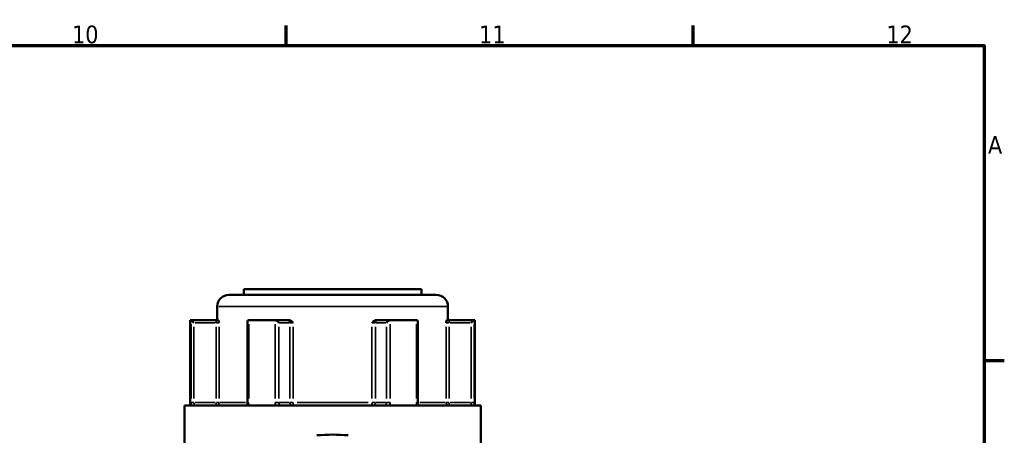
# Model space of a CAD drawing. Header units: millimetres. Extents: x 0 to 926, y 0 to 970.
# Tile 11 of 17: x 655 to 824, y 507 to 578. Entities that reach past the tile are written whole.
import ezdxf

# ---------------------------------------------------------------- set-up
doc = ezdxf.new("R2010")
doc.units = ezdxf.units.MM
for name, color, linetype, lineweight in [('Border (ANSI)', 7, 'Continuous', 70), ('Visible (ANSI)', 7, 'Continuous', 50), ('Visible Narrow (ANSI)', 7, 'Continuous', 35)]:
    doc.layers.add(name, color=color, linetype=linetype, lineweight=lineweight)
doc.styles.add('Note Text (ANSI)', font='tahoma.ttf')

# ---------------------------------------------------------------- blocks, each defined once
blk = doc.blocks.new('Borders Default Border')
at = {"layer": 'Border (ANSI)'}
for p, q in [((700.83, 574), (700.83, 577.45)), ((770.92, 574), (770.92, 577.45)), ((821, 519.75), (824.45, 519.75))]:
    blk.add_line(p, q, dxfattribs=at)
at = {"layer": 'Border (ANSI)', "flags": 128}
blk.add_lwpolyline([(20, 20), (20, 574), (821, 574), (821, 20), (20, 20)], dxfattribs=at)
at = {"layer": 'Border (ANSI)', "attachment_point": 7, "style": 'Note Text (ANSI)'}
for s, insert, char_height in [('10', (663.96, 574.34), 3.048), ('11', (734.04, 574.4), 3.048), ('12', (804.13, 574.4), 3.048), ('A', (821.63, 555.35), 3.05)]:
    blk.add_mtext(s, dxfattribs=dict(at, insert=insert, char_height=char_height))

msp = doc.modelspace()

# ---------------------------------------------------------------- linework, layer by layer
at = {"layer": 'Visible (ANSI)'}
for p, q in [((690.982, 531.055), (726.682, 531.055)), ((693.532, 532.055), (724.132, 532.055)), ((693.532, 532.055), (693.532, 531.055)), ((724.132, 532.055), (724.132, 531.055)), ((688.982, 529.055), (688.982, 526.705)), ((728.682, 529.055), (728.682, 526.705)), ((684.332, 526.705), (684.466, 526.705)), ((684.332, 526.705), (684.332, 512.005)), ((688.796, 526.705), (684.466, 526.705)), ((684.472, 526.702), (684.969, 526.205)), ((689.157, 526.705), (688.796, 526.705)), ((694.184, 526.455), (694.184, 512.505)), ((694.432, 526.705), (698.866, 526.705)), ((701.031, 526.705), (698.866, 526.705)), ((701.27, 526.705), (701.031, 526.705)), ((716.633, 526.705), (716.395, 526.705)), ((718.798, 526.705), (716.633, 526.705)), ((718.798, 526.705), (723.232, 526.705)), ((723.481, 512.505), (723.481, 526.455)), ((728.868, 526.705), (728.508, 526.705)), ((733.198, 526.705), (728.868, 526.705)), ((733.193, 526.702), (732.695, 526.205)), ((733.198, 526.705), (733.332, 526.705)), ((733.332, 526.705), (733.332, 512.005)), ((683.332, 512.005), (734.332, 512.005)), ((683.332, 512.005), (683.332, 504.655)), ((734.332, 512.005), (734.332, 504.655))]:
    msp.add_line(p, q, dxfattribs=at)
for centre, radius, start, end in [((690.982, 529.055), 2, 90, 180), ((726.682, 529.055), 2, 0, 90), ((708.832, 474.963), 32, 85.15991, 94.84009)]:
    msp.add_arc(centre, radius, start, end, dxfattribs=at)
for centre, major_axis, start_param, end_param in [((694.684, 526.205), (-0.433, 0.433), 5.8664565, 6.8067841), ((699.118, 526.205), (0.433, -0.433), 1.0471976, 2.5111239), ((718.547, 526.205), (-0.433, -0.433), 3.7720614, 5.2359878), ((722.981, 526.205), (0.433, 0.433), 5.7595865, 6.6999141)]:
    msp.add_ellipse(centre, major_axis=major_axis, ratio=0.5773503, start_param=start_param, end_param=end_param, dxfattribs=at)
for points in [[(684.466, 526.705), (684.468, 526.705), (684.47, 526.704), (684.472, 526.702)], [(694.389, 526.702), (694.404, 526.704), (694.418, 526.705), (694.432, 526.705)], [(698.866, 526.705), (698.882, 526.705), (698.899, 526.704), (698.915, 526.702)], [(718.749, 526.702), (718.766, 526.704), (718.782, 526.705), (718.798, 526.705)], [(723.232, 526.705), (723.247, 526.705), (723.261, 526.704), (723.276, 526.702)], [(733.193, 526.702), (733.194, 526.704), (733.196, 526.705), (733.198, 526.705)]]:
    msp.add_open_spline(points, degree=3, dxfattribs=at)
for points, knots in [([(689.157, 526.705), (689.168, 526.705), (689.18, 526.688), (689.208, 526.619), (689.223, 526.558), (689.253, 526.414), (689.27, 526.313), (689.288, 526.207), (689.288, 526.206), (689.288, 526.205)], [0.236796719, 0.236796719, 0.236796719, 0.236796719, 0.258427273, 0.258427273, 0.288047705, 0.288047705, 0.33004835, 0.33004835, 0.330345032, 0.330345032, 0.330345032, 0.330345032]), ([(701.27, 526.705), (701.349, 526.705), (701.428, 526.688), (701.606, 526.619), (701.695, 526.558), (701.873, 526.414), (701.967, 526.313), (702.066, 526.207), (702.067, 526.206), (702.068, 526.205)], [0.236796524, 0.236796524, 0.236796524, 0.236796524, 0.258427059, 0.258427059, 0.288047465, 0.288047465, 0.330048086, 0.330048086, 0.330344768, 0.330344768, 0.330344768, 0.330344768]), ([(715.597, 526.205), (715.598, 526.206), (715.598, 526.207), (715.698, 526.313), (715.791, 526.414), (715.969, 526.558), (716.059, 526.619), (716.237, 526.688), (716.315, 526.705), (716.395, 526.705)], [-0.000316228, -0.000316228, -0.000316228, -0.000316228, 0, 0, 0.044767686, 0.044767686, 0.07633953, 0.07633953, 0.099395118, 0.099395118, 0.099395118, 0.099395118]), ([(728.376, 526.205), (728.376, 526.206), (728.376, 526.207), (728.395, 526.313), (728.412, 526.414), (728.442, 526.558), (728.457, 526.619), (728.485, 526.688), (728.496, 526.705), (728.508, 526.705)], [-0.000316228, -0.000316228, -0.000316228, -0.000316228, 0, 0, 0.044767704, 0.044767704, 0.076339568, 0.076339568, 0.09939517, 0.09939517, 0.09939517, 0.09939517]), ([(693.882, 512.005), (693.899, 512.005), (693.916, 512.008), (693.961, 512.026), (693.987, 512.041), (694.04, 512.089), (694.066, 512.12), (694.112, 512.193), (694.131, 512.233), (694.161, 512.321), (694.172, 512.368), (694.182, 512.446), (694.184, 512.475), (694.184, 512.505)], [0.15574903, 0.15574903, 0.15574903, 0.15574903, 0.18730041, 0.18730041, 0.21885178, 0.21885178, 0.24759391, 0.24759391, 0.27342656, 0.27342656, 0.2985113, 0.2985113, 0.31350591, 0.31350591, 0.31350591, 0.31350591]), ([(723.481, 512.505), (723.481, 512.456), (723.486, 512.407), (723.505, 512.313), (723.519, 512.269), (723.555, 512.189), (723.576, 512.153), (723.621, 512.093), (723.645, 512.069), (723.694, 512.031), (723.717, 512.019), (723.754, 512.007), (723.769, 512.005), (723.783, 512.005)], [1.26377211, 1.26377211, 1.26377211, 1.26377211, 1.28863185, 1.28863185, 1.31356122, 1.31356122, 1.33882651, 1.33882651, 1.36522579, 1.36522579, 1.39538059, 1.39538059, 1.42152897, 1.42152897, 1.42152897, 1.42152897])]:
    msp.add_open_spline(points, degree=3, knots=knots, dxfattribs=at)
at = {"layer": 'Visible Narrow (ANSI)'}
for p, q in [((728.438, 529.055), (689.227, 529.055)), ((684.472, 525.992), (684.472, 513.215)), ((684.969, 513.19), (684.969, 525.52)), ((685.161, 526.205), (688.605, 526.205)), ((688.796, 526.704), (688.796, 526.244)), ((688.796, 525.52), (688.796, 513.19)), ((688.831, 526.205), (689.281, 526.205)), ((689.288, 513.19), (689.288, 525.52)), ((694.389, 513.215), (694.389, 525.992)), ((698.915, 525.992), (698.915, 513.215)), ((699.551, 513.19), (699.551, 525.52)), ((699.646, 526.205), (701.369, 526.205)), ((701.464, 525.52), (701.464, 513.19)), ((701.483, 526.205), (702.034, 526.205)), ((702.068, 513.19), (702.068, 525.52)), ((715.597, 525.52), (715.597, 513.19)), ((715.63, 526.205), (716.182, 526.205)), ((716.2, 513.19), (716.2, 525.52)), ((716.296, 526.205), (718.018, 526.205)), ((718.114, 525.52), (718.114, 513.19)), ((718.749, 513.215), (718.749, 525.992)), ((723.276, 525.992), (723.276, 513.215)), ((728.376, 525.52), (728.376, 513.19)), ((728.383, 526.205), (728.834, 526.205)), ((728.868, 526.244), (728.868, 526.704)), ((728.868, 513.19), (728.868, 525.52)), ((729.06, 526.205), (732.504, 526.205)), ((732.695, 525.52), (732.695, 513.19)), ((733.193, 513.215), (733.193, 525.992)), ((684.933, 512.505), (684.477, 512.505)), ((688.605, 512.505), (685.161, 512.505)), ((688.796, 512.466), (688.796, 512.007)), ((689.281, 512.505), (688.831, 512.505)), ((689.394, 512.505), (693.811, 512.505)), ((694.37, 512.505), (694.184, 512.505)), ((699.531, 512.505), (698.949, 512.505)), ((701.369, 512.505), (699.646, 512.505)), ((702.034, 512.505), (701.483, 512.505)), ((702.721, 512.505), (714.944, 512.505)), ((716.182, 512.505), (715.63, 512.505)), ((718.018, 512.505), (716.296, 512.505)), ((718.715, 512.505), (718.133, 512.505)), ((723.48, 512.505), (723.294, 512.505)), ((723.853, 512.505), (728.27, 512.505)), ((728.834, 512.505), (728.383, 512.505)), ((728.868, 512.007), (728.868, 512.466)), ((732.504, 512.505), (729.06, 512.505)), ((733.187, 512.505), (732.732, 512.505))]:
    msp.add_line(p, q, dxfattribs=at)
for centre, major_axis, ratio, start_param, end_param in [((701.031, 526.205), (0, 0.5), 0.8660254, 4.7909288, 6.2046455), ((716.633, 526.205), (0, 0.5), 0.8660254, 0.0785398, 1.4922565), ((688.796, 512.505), (0, -0.5), 0.9845793, 0.0785398, 1.4922565), ((701.897, 512.505), (0, -0.5), 0.8660254, 4.7909288, 6.2046455), ((701.897, 512.505), (0, -0.5), 0.3407884, 0.0785398, 1.4922565), ((715.767, 512.505), (0, -0.5), 0.3407884, 4.7909288, 6.2046455), ((715.767, 512.505), (0, -0.5), 0.8660254, 0.0785398, 1.4922565), ((728.868, 512.505), (0, -0.5), 0.9845793, 4.7909288, 6.2046455)]:
    msp.add_ellipse(centre, major_axis=major_axis, ratio=ratio, start_param=start_param, end_param=end_param, dxfattribs=at)
for points, knots in [([(684.472, 512.505), (684.472, 512.441), (684.473, 512.376), (684.476, 512.211), (684.48, 512.113), (684.486, 512.017), (684.487, 512.011), (684.487, 512.005)], [0.631886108, 0.631886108, 0.631886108, 0.631886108, 0.651250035, 0.651250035, 0.682232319, 0.682232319, 0.684271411, 0.684271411, 0.684271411, 0.684271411]), ([(685.098, 512.005), (685.09, 512.005), (685.083, 512.007), (685.052, 512.023), (685.03, 512.058), (685, 512.153), (684.99, 512.205), (684.977, 512.309), (684.973, 512.358), (684.97, 512.441), (684.969, 512.473), (684.969, 512.505)], [-0.78964304, -0.78964304, -0.78964304, -0.78964304, -0.77486935, -0.77486935, -0.72250929, -0.72250929, -0.68223232, -0.68223232, -0.65125004, -0.65125004, -0.63188611, -0.63188611, -0.63188611, -0.63188611]), ([(694.278, 512.005), (694.31, 512.072), (694.335, 512.143), (694.377, 512.31), (694.389, 512.408), (694.389, 512.505)], [0.261120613, 0.261120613, 0.261120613, 0.261120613, 0.28428582, 0.28428582, 0.313505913, 0.313505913, 0.313505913, 0.313505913]), ([(698.915, 512.505), (698.915, 512.441), (698.921, 512.376), (698.952, 512.211), (698.985, 512.113), (699.035, 512.017), (699.038, 512.011), (699.041, 512.005)], [0.63188605, 0.63188605, 0.63188605, 0.63188605, 0.651253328, 0.651253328, 0.682240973, 0.682240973, 0.684271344, 0.684271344, 0.684271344, 0.684271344]), ([(700.048, 512.005), (700.023, 512.005), (699.999, 512.007), (699.888, 512.023), (699.806, 512.058), (699.686, 512.153), (699.643, 512.205), (699.587, 512.309), (699.57, 512.358), (699.554, 512.441), (699.551, 512.473), (699.551, 512.505)], [-0.78964294, -0.78964294, -0.78964294, -0.78964294, -0.77489403, -0.77489403, -0.72252491, -0.72252491, -0.68224097, -0.68224097, -0.65125333, -0.65125333, -0.63188605, -0.63188605, -0.63188605, -0.63188605]), ([(718.114, 512.505), (718.114, 512.473), (718.111, 512.441), (718.095, 512.358), (718.078, 512.309), (718.022, 512.205), (717.978, 512.153), (717.859, 512.058), (717.776, 512.023), (717.666, 512.007), (717.641, 512.005), (717.616, 512.005)], [0, 0, 0, 0, 0.01936722, 0.01936722, 0.05035476, 0.05035476, 0.09063857, 0.09063857, 0.14300752, 0.14300752, 0.15775689, 0.15775689, 0.15775689, 0.15775689]), ([(718.623, 512.005), (718.626, 512.011), (718.63, 512.017), (718.679, 512.113), (718.713, 512.211), (718.743, 512.376), (718.749, 512.441), (718.749, 512.505)], [-0.052385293, -0.052385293, -0.052385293, -0.052385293, -0.05035476, -0.05035476, -0.019367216, -0.019367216, 0, 0, 0, 0]), ([(723.276, 512.505), (723.276, 512.441), (723.281, 512.376), (723.308, 512.211), (723.337, 512.113), (723.381, 512.017), (723.384, 512.011), (723.387, 512.005)], [1.263772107, 1.263772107, 1.263772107, 1.263772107, 1.28314156, 1.28314156, 1.314132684, 1.314132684, 1.316157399, 1.316157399, 1.316157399, 1.316157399]), ([(732.695, 512.505), (732.695, 512.473), (732.695, 512.441), (732.691, 512.358), (732.687, 512.309), (732.674, 512.205), (732.664, 512.153), (732.634, 512.058), (732.613, 512.023), (732.581, 512.007), (732.574, 512.005), (732.567, 512.005)], [0, 0, 0, 0, 0.01936942, 0.01936942, 0.0503605, 0.0503605, 0.09064889, 0.09064889, 0.14302381, 0.14302381, 0.15775687, 0.15775687, 0.15775687, 0.15775687]), ([(733.177, 512.005), (733.178, 512.011), (733.178, 512.017), (733.184, 512.113), (733.188, 512.211), (733.192, 512.376), (733.193, 512.441), (733.193, 512.505)], [-0.052385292, -0.052385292, -0.052385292, -0.052385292, -0.050360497, -0.050360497, -0.019369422, -0.019369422, 0, 0, 0, 0])]:
    msp.add_open_spline(points, degree=3, knots=knots, dxfattribs=at)

# ---------------------------------------------------------------- block references
msp.add_blockref('Borders Default Border', (0, 0))

doc.saveas('drawing.dxf')
